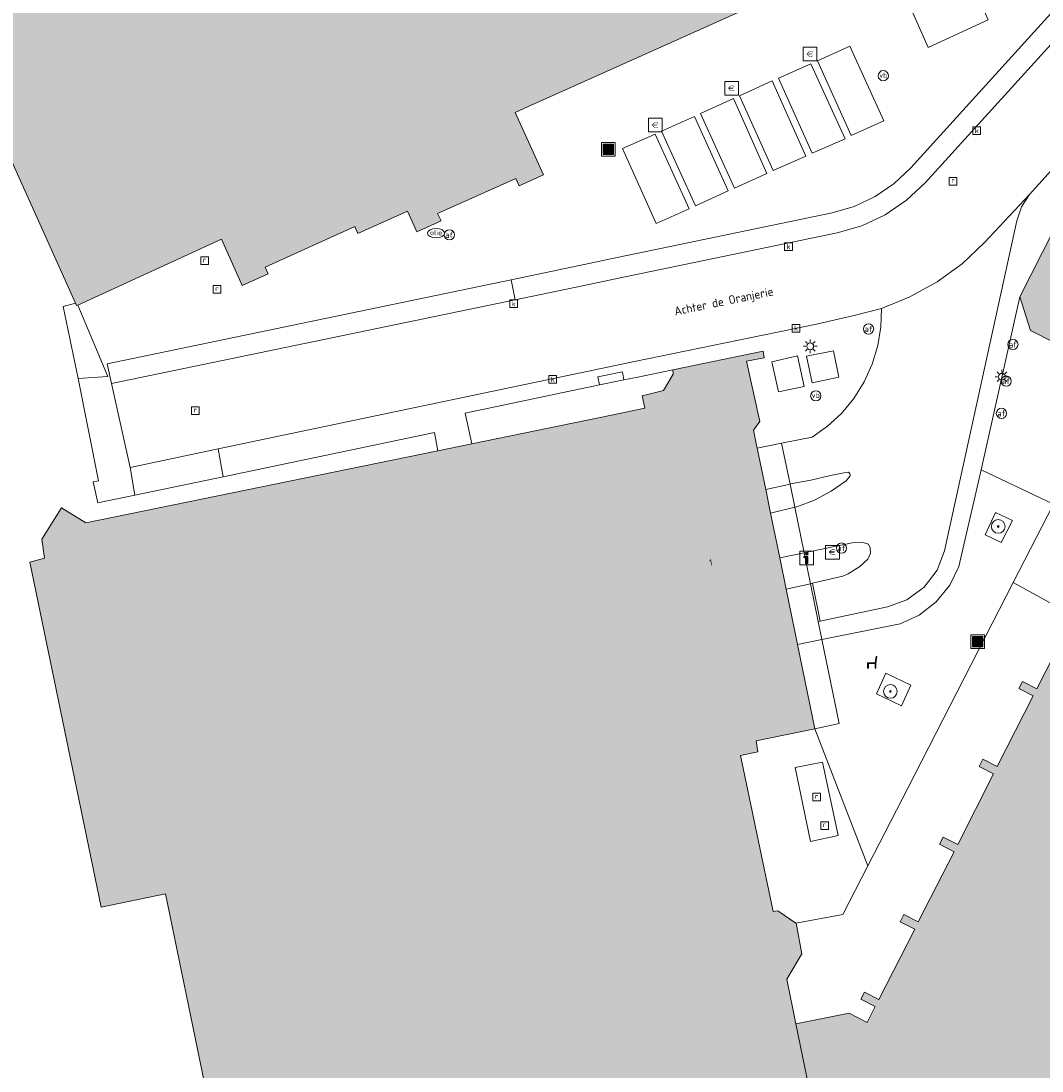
# Model space of a CAD drawing. Header units: metres. Extents: x 196496 to 197479, y 355250 to 356324.
# Tile 98 of 119: x 197117 to 197176, y 355878 to 355940. Entities that reach past the tile are written whole.
import ezdxf
from ezdxf.enums import TextEntityAlignment as Align

# ---------------------------------------------------------------- set-up
doc = ezdxf.new("R2010")
doc.units = ezdxf.units.M
doc.layers.get('0').update_dxf_attribs({"lineweight": 9})
for name, color, linetype, lineweight in [('B-WE-GR-BOOM-S', 251, 'Continuous', 9), ('B-WE-IE-MEUBILAIR_WEGMEUBILAIR-GV', 251, 'Continuous', 9), ('B-WE-IE-MEUBILAIR_WEGMEUBILAIR-S', 251, 'Continuous', 9), ('B-WE-IE-MEUBILAIR_WEGMEUBILAIR_VERKEERSBORD-S', 251, 'Continuous', 9), ('B-WE-IE-TERREINAFSCHEIDING_KUNSTMATIG_HEKWERK-G', 251, 'IE-TERREINAFSCHEIDING-KUNSTMATIG', 9), ('B-WE-IE-TERREINAFSCHEIDING_KUNSTMATIG_MUUR-GV', 251, 'Continuous', 9), ('B-WE-KL-BRANDSTOF_PUT-S', 251, 'Continuous', 9), ('B-WE-KL-ET_LS_OV_LICHTMAST-S', 251, 'Continuous', 9), ('B-WE-OG-BEBOUWING-GV', 251, 'Continuous', 9), ('B-WE-OG-BEBOUWING_HUISNUMMER-T35', 90, 'Continuous', 9), ('B-WE-OG-BEBOUWING_STRAATNAAM-T35', 130, 'Continuous', 9), ('B-WE-OG-TERREIN_ERF-GV', 251, 'Continuous', 9), ('B-WE-OG-TERREIN_ONBEGROEID-GV', 251, 'Continuous', 9), ('B-WE-RI-GWA_KOLK-S', 251, 'Continuous', 9), ('B-WE-RI-GWA_RIOOLPUT-S', 251, 'Continuous', 9), ('B-WE-VH-ONVERHARD-GV', 251, 'Continuous', 9), ('B-WE-VH-VERHARDING_ASFALT-GV', 251, 'Continuous', 9), ('B-WE-VH-VERHARDING_BEDRIJFSVLOERPLAAT-GV', 251, 'Continuous', 9), ('B-WE-VH-VERHARDING_BETON-GV', 251, 'Continuous', 9), ('B-WE-VH-VERHARDING_BETONSTRAATSTEEN-GV', 251, 'Continuous', 9), ('B-WE-VH-VERHARDING_OPEN-GV', 251, 'Continuous', 9), ('B-WE-VH-VERHARDING_STRAATBAKSTEEN-GV', 251, 'Continuous', 9), ('B-WE-VH-VERHARDING_TEGEL-GV', 251, 'Continuous', 9), ('B-WE-VW-AFSLUITPAAL-S', 251, 'Continuous', 9)]:
    doc.layers.add(name, color=color, linetype=linetype, lineweight=lineweight)
doc.layers.add('X-XX-AL-PRESENTATIE_GEBOUW3-V', color=7, linetype='Continuous', lineweight=9, true_color=0xebe1d6)
doc.styles.add('NLCS-ISO', font='NLCS-ISO.ttf')
doc.styles.add('NLCS-ISO-ANNOTATIEF-T35', font='NLCS-ISO.ttf', dxfattribs={"height": 3.5})
doc.linetypes.add('IE-TERREINAFSCHEIDING-KUNSTMATIG', pattern='A,4,[82,NLCS.SHX,S=0.75,R=90,X=0,Y=0],4,-2', length=10)

# ---------------------------------------------------------------- blocks, each defined once
blk = doc.blocks.new('SIE-WEG_AFVALBAK-SO')
at = {"linetype": 'ByBlock', "lineweight": 18}
h = blk.add_hatch(color=0, dxfattribs=at)
h.dxf.hatch_style = 1
h.paths.add_polyline_path([(-1.5, -1.5), (1.5, -1.5), (1.5, 1.5), (-1.5, 1.5)])
at = {"color": 0, "linetype": 'ByBlock', "lineweight": 18}
for points in [[(-2, -2), (2, -2), (2, 2), (-2, 2)], [(-1.5, -1.5), (1.5, -1.5), (1.5, 1.5), (-1.5, 1.5)]]:
    blk.add_lwpolyline(points, close=True, dxfattribs=at)
blk = doc.blocks.new('SIE-WEG_VERKEERSBORD_INFORMATIE-SO')
at = {"linetype": 'ByBlock', "lineweight": 18}
h = blk.add_hatch(color=0, dxfattribs=at)
h.dxf.hatch_style = 1
h.paths.add_polyline_path([(0.32, 0.49), (-0.82, 0.49), (-0.82, 0.19), (-0.32, 0.19), (-0.32, -1.62), (0.32, -1.62)])
h = blk.add_hatch(color=0, dxfattribs=at)
h.dxf.hatch_style = 1
edge = h.paths.add_edge_path()
edge.add_arc((0, 1.25), 0.373, 0, 360)
at = {"color": 0, "linetype": 'ByBlock', "lineweight": 18}
for points in [[(-2, -2), (2, -2), (2, 2), (-2, 2)], [(0.32, 0.49), (-0.82, 0.49), (-0.82, 0.19), (-0.32, 0.19), (-0.32, -1.62), (0.32, -1.62)]]:
    blk.add_lwpolyline(points, close=True, dxfattribs=at)
blk.add_circle((0, 1.25), 0.373, dxfattribs=at)
blk = doc.blocks.new('SKL-ET_OV_LICHTMAST-SO')
at = {"color": 0, "linetype": 'ByBlock', "lineweight": 18}
for points in [[(-1.25, 0), (-2, 0)], [(-1.41, 1.41), (-0.88, 0.88)], [(0, 2), (0, 1.25)], [(0.88, 0.88), (1.41, 1.41)], [(2, 0), (1.25, 0)], [(-1.41, -1.41), (-0.88, -0.88)], [(0, -1.25), (0, -2)], [(0.88, -0.88), (1.41, -1.41)]]:
    blk.add_lwpolyline(points, dxfattribs=at)
blk.add_circle((0, 0), 1, dxfattribs=at)
blk = doc.blocks.new('SIE-WEG_PAAL_VERKEERSBORD-SO')
at = {"color": 0, "linetype": 'ByBlock', "lineweight": 18}
blk.add_circle((0, 0), 1.5, dxfattribs=at)
at = {"color": 0, "linetype": 'ByBlock', "lineweight": 18, "style": 'NLCS-ISO'}
blk.add_text('vb', height=1.5, dxfattribs=at).set_placement((0, 0.13), align=Align.MIDDLE_CENTER)
blk = doc.blocks.new('SVW-AFSLUITPAAL-SO')
at = {"lineweight": 18}
blk.add_circle((0, 0), 1.5, dxfattribs=at)
at = {"lineweight": 18, "style": 'NLCS-ISO'}
blk.add_text('af', height=1.8, dxfattribs=at).set_placement((0, 0), align=Align.MIDDLE_CENTER)
blk = doc.blocks.new('SRI-PUT_INSPECTIEPUT_RIOOLPUT-SO')
at = {"color": 0, "linetype": 'ByBlock', "lineweight": 18}
blk.add_lwpolyline([(-1.12, -1.12), (1.12, -1.12), (1.12, 1.12), (-1.12, 1.12)], close=True, dxfattribs=at)
at = {"color": 0, "linetype": 'ByBlock', "lineweight": 18, "style": 'NLCS-ISO'}
blk.add_text('r', height=1.5, dxfattribs=at).set_placement((0, 0.28), align=Align.MIDDLE_CENTER)
blk = doc.blocks.new('SRI-KOLK-SO')
at = {"color": 0, "linetype": 'ByBlock', "lineweight": 18}
blk.add_lwpolyline([(-1.125, -1.125), (1.125, -1.125), (1.125, 1.125), (-1.125, 1.125)], close=True, dxfattribs=at)
at = {"color": 0, "linetype": 'ByBlock', "lineweight": 18, "style": 'NLCS-ISO'}
blk.add_text('k', height=1.5, dxfattribs=at).set_placement((0, 0), align=Align.MIDDLE_CENTER)
blk = doc.blocks.new('SKL-BENZINEPUT_OLIEPUT-SO')
at = {"color": 0, "linetype": 'ByBlock', "lineweight": 18}
blk.add_ellipse((0, 0), major_axis=(2.5, 0), ratio=0.54, dxfattribs=at)
at = {"color": 0, "linetype": 'ByBlock', "lineweight": 18, "style": 'NLCS-ISO'}
blk.add_text('olie', height=1.5, dxfattribs=at).set_placement((0, 0.16), align=Align.MIDDLE_CENTER)
blk = doc.blocks.new('SIE-WEG_BETAALAUTOMAAT-SO')
at = {"color": 0, "linetype": 'ByBlock', "lineweight": 18}
blk.add_lwpolyline([(-2, -2), (2, -2), (2, 2), (-2, 2)], close=True, dxfattribs=at)
at = {"color": 0, "linetype": 'ByBlock', "lineweight": 18, "style": 'NLCS-ISO'}
blk.add_text('€', height=1.5, dxfattribs=at).set_placement((0, 0), align=Align.MIDDLE_CENTER)
blk = doc.blocks.new('SIE-WEG_ZITBANK-SO')
at = {"color": 0, "linetype": 'ByBlock', "lineweight": 18}
blk.add_lwpolyline([(-0.91, -1.63), (-0.91, -0.2), (1.09, -0.2), (1.09, -1.63), (1.29, -1.63), (1.29, -0.21), (1.54, 1.78), (1.33, 1.78), (1.11, 0), (-1.11, 0), (-1.11, -1.63)], close=True, dxfattribs=at)
blk = doc.blocks.new('SGR-BOOM_01-SO')
at = {"linetype": 'ByBlock', "lineweight": 18}
h = blk.add_hatch(color=0, dxfattribs=at)
h.dxf.hatch_style = 1
edge = h.paths.add_edge_path()
edge.add_arc((0, 0), 0.25, 0, 360)
at = {"color": 0, "linetype": 'ByBlock', "lineweight": 18}
for radius in [2, 0.25]:
    blk.add_circle((0, 0), radius, dxfattribs=at)

msp = doc.modelspace()

# ---------------------------------------------------------------- hatches: boundary and pattern name
at = {"layer": 'X-XX-AL-PRESENTATIE_GEBOUW3-V'}
for points in [[(197149.044, 355935.944), (197167.131, 355944.063), (197170.648, 355945.642), (197174.058, 355947.173), (197176.32, 355948.188), (197173.284, 355954.991), (197173.913, 355955.272), (197172.574, 355958.23), (197171.195, 355957.609), (197166.052, 355969.091), (197165.163, 355971.075), (197168.052, 355972.408), (197168.317, 355972.53), (197167.163, 355975.098), (197161.311, 355988.124), (197162.415, 355988.618), (197162.231, 355989.028), (197161.195, 355991.342), (197164.835, 355992.976), (197164.712, 355993.25), (197164.438, 355993.127), (197163.426, 355995.381), (197166.719, 355996.859), (197163.434, 356004.135), (197160.186, 356002.669), (197154.792, 356000.234), (197154.132, 356001.693), (197153.951, 356002.094), (197152.055, 356001.236), (197146.994, 355998.947), (197146.498, 355999.884), (197145.807, 356000.926), (197145.256, 356001.609), (197143.778, 356003.07), (197143.093, 356003.616), (197141.291, 356004.693), (197140.497, 356005.049), (197140.138, 356005.162), (197138.512, 356005.672), (197137.668, 356005.824), (197135.582, 356005.947), (197134.696, 356005.909), (197132.656, 356005.504), (197131.795, 356005.278), (197129.916, 356004.4), (197129.164, 356003.962), (197127.509, 356002.678), (197126.895, 356002.065), (197125.61, 356000.421), (197125.165, 355999.674), (197124.452, 355998.104), (197124.301, 355997.77), (197124.048, 355996.936), (197123.673, 355994.891), (197123.625, 355994.01), (197123.76, 355991.63), (197104.578, 355983.049), (197102.836, 355983.683), (197102.938, 355984.001), (197103.203, 355985.496), (197103.183, 355986.141), (197102.892, 355987.494), (197102.558, 355988.18), (197102.519, 355988.238), (197101.688, 355989.45), (197101.234, 355989.896), (197099.936, 355990.701), (197099.341, 355990.91), (197097.842, 355991.162), (197097.206, 355991.144), (197095.712, 355990.818), (197095.14, 355990.538), (197093.903, 355989.649), (197093.477, 355989.192), (197092.662, 355987.902), (197092.439, 355987.322), (197092.395, 355987.062), (197092.179, 355985.776), (197092.194, 355985.182), (197092.259, 355984.899), (197092.541, 355983.675), (197092.807, 355983.106), (197093.782, 355981.905), (197094.135, 355981.441), (197095.441, 355980.626), (197096.013, 355980.405), (197097.521, 355980.144), (197097.877, 355980.153), (197098.175, 355980.161), (197099.858, 355980.589), (197100.816, 355978.428), (197099.024, 355977.615), (197095.958, 355976.225), (197097.06, 355973.782), (197098.171, 355971.322), (197099.305, 355968.808), (197100.465, 355966.239), (197101.659, 355963.593), (197103.48, 355959.557), (197103.666, 355959.144), (197114.3, 355935.581), (197119.876, 355923.226), (197119.938, 355923.09), (197120.011, 355923.123), (197128.411, 355926.977), (197129.622, 355924.265), (197131.139, 355924.946), (197130.958, 355925.347), (197136.202, 355927.708), (197136.381, 355927.307), (197139.286, 355928.614), (197139.827, 355927.408), (197141.248, 355928.044), (197141.035, 355928.467), (197145.626, 355930.514), (197145.818, 355930.095), (197147.11, 355930.671), (197147.243, 355930.73), (197145.574, 355934.386), (197146.304, 355934.714), (197148.128, 355935.533)], [(197183.271, 355921.056), (197183.815, 355922.125), (197197.453, 355915.2), (197203.581, 355927.188), (197203.133, 355927.401), (197202.701, 355926.533), (197198.607, 355928.663), (197199.018, 355929.493), (197198.598, 355929.701), (197198.159, 355928.848), (197194.05, 355930.965), (197194.471, 355931.8), (197194.045, 355932.015), (197193.616, 355931.163), (197189.471, 355933.245), (197189.919, 355934.113), (197189.542, 355934.308), (197189.495, 355934.332), (197189.492, 355934.326), (197188.511, 355932.408), (197184.373, 355934.501), (197184.815, 355935.348), (197184.831, 355935.378), (197184.41, 355935.598), (197184.15, 355935.089), (197180.25, 355927.435), (197178.99, 355928.082), (197177.038, 355927.444), (197175.091, 355923.597), (197175.71, 355921.629), (197177.207, 355920.868), (197177.31, 355921.072), (197177.94, 355922.31), (197178.53, 355923.47)], [(197151.217, 355916.691), (197143.043, 355915.016), (197141.067, 355914.611), (197120.465, 355910.39), (197119.058, 355911.28), (197117.893, 355909.438), (197118.062, 355908.331), (197117.197, 355908.103), (197121.373, 355887.923), (197125.141, 355888.715), (197129.685, 355866.571), (197133.908, 355846.049), (197142.695, 355847.853), (197142.735, 355847.658), (197156.844, 355850.781), (197162.023, 355851.851), (197162.136, 355851.257), (197162.388, 355850.545), (197162.868, 355849.913), (197163.522, 355849.463), (197164.246, 355849.245), (197165.001, 355849.253), (197165.754, 355849.503), (197166.392, 355849.976), (197166.832, 355850.59), (197167.635, 355852.167), (197169.257, 355855.354), (197169.438, 355855.816), (197169.527, 355856.34), (197169.501, 355856.898), (197169.348, 355857.45), (197169.074, 355857.953), (197168.705, 355858.371), (197168.276, 355858.686), (197167.825, 355858.892), (197166.488, 355859.312), (197164.914, 355866.933), (197162, 355881.107), (197161.466, 355883.726), (197162.348, 355885.211), (197162.007, 355886.986), (197161.997, 355886.993), (197160.936, 355887.713), (197160.676, 355887.678), (197158.756, 355896.802), (197159.777, 355897.001), (197159.666, 355897.651), (197163.101, 355898.35), (197162.088, 355903.288), (197161.427, 355906.514), (197161.05, 355908.353), (197160.515, 355910.962), (197160.233, 355912.339), (197159.737, 355914.754), (197159.699, 355914.941), (197159.52, 355915.815), (197159.882, 355916.314), (197159.101, 355919.84), (197160.139, 355920.031), (197160.083, 355920.421), (197154.795, 355919.33), (197154.818, 355919.078), (197154.258, 355918.132), (197153.009, 355917.825), (197153.166, 355917.09)], [(197194.148, 355908.666), (197196.263, 355912.813), (197197.12, 355912.362), (197197.324, 355912.775), (197196.447, 355913.219), (197184.471, 355919.281), (197184.286, 355918.917), (197185.133, 355918.486), (197183.039, 355914.367), (197182.191, 355914.798), (197181.973, 355914.37), (197182.821, 355913.94), (197180.732, 355909.83), (197179.884, 355910.261), (197179.671, 355909.842), (197180.519, 355909.411), (197178.398, 355905.239), (197177.55, 355905.67), (197177.421, 355905.417), (197177.341, 355905.26), (197178.189, 355904.83), (197176.086, 355900.694), (197175.238, 355901.124), (197175.025, 355900.705), (197175.872, 355900.275), (197173.774, 355896.147), (197172.927, 355896.578), (197172.709, 355896.15), (197173.556, 355895.72), (197171.458, 355891.593), (197170.611, 355892.023), (197170.398, 355891.604), (197171.245, 355891.174), (197169.155, 355887.065), (197168.307, 355887.495), (197168.094, 355887.076), (197168.942, 355886.646), (197166.852, 355882.536), (197166.005, 355882.967), (197165.792, 355882.548), (197166.639, 355882.117), (197166.163, 355881.182), (197165.107, 355881.728), (197162, 355881.107), (197164.914, 355866.933), (197169.658, 355867.864), (197169.821, 355866.928), (197170.28, 355867.008), (197170.091, 355867.95), (197171.849, 355868.293), (197175.136, 355868.934), (197174.769, 355870.592), (197177.735, 355876.426), (197178.608, 355876.006), (197178.825, 355876.434), (197177.981, 355876.862), (197180.069, 355880.965), (197180.925, 355880.552), (197181.137, 355880.976), (197180.27, 355881.41), (197182.377, 355885.52), (197183.239, 355885.097), (197183.449, 355885.52), (197182.596, 355885.943), (197184.673, 355890.058), (197185.545, 355889.629), (197185.756, 355890.052), (197184.902, 355890.478), (197187.001, 355894.585), (197187.843, 355894.162), (197188.063, 355894.585), (197187.22, 355895.023), (197189.311, 355899.135), (197190.162, 355898.708), (197190.385, 355899.138), (197189.52, 355899.578), (197191.638, 355903.698), (197192.489, 355903.274), (197192.7, 355903.696), (197191.837, 355904.124), (197193.955, 355908.247), (197194.803, 355907.813), (197195.011, 355908.234)]]:
    msp.add_hatch(color=256, dxfattribs=at).paths.add_polyline_path(points)

# ---------------------------------------------------------------- linework, layer by layer
at = {"layer": 'B-WE-IE-MEUBILAIR_WEGMEUBILAIR-GV', "flags": 128}
msp.add_lwpolyline([(197166.708, 355900.391), (197168.172, 355899.703), (197168.719, 355900.901), (197167.262, 355901.601)], close=True, dxfattribs=at)
at = {"layer": 'B-WE-IE-TERREINAFSCHEIDING_KUNSTMATIG_HEKWERK-G', "ltscale": 0.2, "flags": 128}
for points in [[(197120.019, 355918.831), (197119.142, 355923.037), (197119.876, 355923.226)], [(197121.18, 355911.56), (197120.898, 355912.801), (197121.218, 355912.856), (197120.019, 355918.831)]]:
    msp.add_lwpolyline(points, dxfattribs=at)
at = {"layer": 'B-WE-IE-TERREINAFSCHEIDING_KUNSTMATIG_MUUR-GV', "flags": 128}
msp.add_lwpolyline([(197161.945, 355896.087), (197162.857, 355891.768), (197164.464, 355892.115), (197163.545, 355896.407)], close=True, dxfattribs=at)
at = {"layer": 'B-WE-OG-BEBOUWING-GV', "flags": 128}
for points in [[(197114.3, 355935.581), (197119.876, 355923.226), (197119.938, 355923.09), (197120.011, 355923.123), (197128.411, 355926.977), (197129.622, 355924.265), (197131.139, 355924.946), (197130.958, 355925.347), (197136.202, 355927.708), (197136.381, 355927.307), (197139.286, 355928.614), (197139.827, 355927.408), (197141.248, 355928.044), (197141.035, 355928.467), (197145.626, 355930.514), (197145.818, 355930.095), (197147.11, 355930.671), (197147.243, 355930.73), (197145.574, 355934.386), (197146.304, 355934.714), (197148.128, 355935.533), (197149.044, 355935.944), (197167.131, 355944.063)], [(197177.038, 355927.444), (197175.091, 355923.597), (197175.71, 355921.629), (197177.207, 355920.868)], [(197164.914, 355866.933), (197162, 355881.107), (197161.466, 355883.726), (197162.348, 355885.211), (197162.007, 355886.986), (197161.997, 355886.993), (197160.936, 355887.713), (197160.676, 355887.678), (197158.756, 355896.802), (197159.777, 355897.001), (197159.666, 355897.651), (197163.101, 355898.35), (197162.088, 355903.288), (197161.427, 355906.514), (197161.05, 355908.353), (197160.515, 355910.962), (197160.233, 355912.339), (197159.737, 355914.754), (197159.699, 355914.941), (197159.52, 355915.815), (197159.882, 355916.314), (197159.101, 355919.84), (197160.139, 355920.031), (197160.083, 355920.421), (197154.795, 355919.33), (197154.818, 355919.078), (197154.258, 355918.132), (197153.009, 355917.825), (197153.166, 355917.09), (197151.217, 355916.691), (197143.043, 355915.016), (197141.067, 355914.611), (197120.465, 355910.39), (197119.058, 355911.28), (197117.893, 355909.438), (197118.062, 355908.331), (197117.197, 355908.103), (197121.373, 355887.923), (197125.141, 355888.715), (197129.685, 355866.571)], [(197178.189, 355904.83), (197176.086, 355900.694), (197175.238, 355901.124), (197175.025, 355900.705), (197175.872, 355900.275), (197173.774, 355896.147), (197172.927, 355896.578), (197172.709, 355896.15), (197173.556, 355895.72), (197171.458, 355891.593), (197170.611, 355892.023), (197170.398, 355891.604), (197171.245, 355891.174), (197169.155, 355887.065), (197168.307, 355887.495), (197168.094, 355887.076), (197168.942, 355886.646), (197166.852, 355882.536), (197166.005, 355882.967), (197165.792, 355882.548), (197166.639, 355882.117), (197166.163, 355881.182), (197165.107, 355881.728), (197162, 355881.107), (197164.914, 355866.933)]]:
    msp.add_lwpolyline(points, dxfattribs=at)
at = {"layer": 'B-WE-OG-TERREIN_ERF-GV', "flags": 128}
msp.add_lwpolyline([(197129.685, 355866.571), (197125.141, 355888.715), (197121.373, 355887.923), (197117.197, 355908.103), (197118.062, 355908.331), (197117.893, 355909.438), (197119.058, 355911.28), (197120.465, 355910.39), (197141.067, 355914.611), (197140.869, 355915.674), (197128.508, 355913.091), (197123.34, 355912.011), (197121.18, 355911.56), (197120.898, 355912.801), (197121.218, 355912.856), (197120.019, 355918.831), (197119.142, 355923.037), (197119.876, 355923.226), (197114.3, 355935.581)], dxfattribs=at)
at = {"layer": 'B-WE-OG-TERREIN_ONBEGROEID-GV', "flags": 128}
for points in [[(197128.211, 355914.718), (197123.058, 355913.638), (197123.34, 355912.011), (197128.508, 355913.091)], [(197166.708, 355900.391), (197168.172, 355899.703), (197168.719, 355900.901), (197167.262, 355901.601)]]:
    msp.add_lwpolyline(points, close=True, dxfattribs=at)
at = {"layer": 'B-WE-VH-ONVERHARD-GV', "flags": 128}
msp.add_lwpolyline([(197173.658, 355911.003), (197173.063, 355909.698), (197174.006, 355909.239), (197174.669, 355910.54)], close=True, dxfattribs=at)
at = {"layer": 'B-WE-VH-VERHARDING_ASFALT-GV', "flags": 128}
msp.add_lwpolyline([(197180.017, 355941.806), (197169.545, 355930.275), (197168.458, 355929.251), (197167.209, 355928.4), (197165.842, 355927.756), (197164.408, 355927.339), (197151.447, 355924.653), (197149.509, 355924.251), (197145.584, 355923.438), (197121.966, 355918.543), (197123.058, 355913.638), (197128.211, 355914.718), (197150.603, 355919.411), (197152.553, 355919.819), (197163.202, 355922.016), (197165.483, 355922.529), (197166.994, 355922.933), (197168.665, 355923.597), (197170.252, 355924.473), (197171.716, 355925.542), (197173.024, 355926.777), (197175.653, 355929.59), (197181.474, 355936.038)], dxfattribs=at)
at = {"layer": 'B-WE-VH-VERHARDING_BEDRIJFSVLOERPLAAT-GV', "flags": 128}
for points in [[(197160.596, 355919.811), (197160.977, 355918.058), (197162.473, 355918.361), (197162.099, 355920.151)], [(197162.939, 355918.578), (197164.506, 355918.902), (197164.19, 355920.448), (197162.625, 355920.131)]]:
    msp.add_lwpolyline(points, close=True, dxfattribs=at)
at = {"layer": 'B-WE-VH-VERHARDING_BETON-GV', "flags": 128}
for points in [[(197161.685, 355912.673), (197161.651, 355912.665), (197161.929, 355911.31), (197162.043, 355911.338), (197163.093, 355911.719), (197164.062, 355912.255), (197164.929, 355912.841), (197165.162, 355913.133), (197165.146, 355913.277), (197165.065, 355913.358), (197164.696, 355913.308), (197164.026, 355913.162), (197162.874, 355912.885)], [(197160.515, 355910.962), (197161.929, 355911.31), (197161.651, 355912.665), (197160.233, 355912.339)], [(197162.476, 355908.646), (197162.847, 355906.839), (197162.958, 355906.864), (197164.741, 355907.272), (197165.048, 355907.406), (197165.736, 355907.842), (197166.203, 355908.265), (197166.363, 355908.629), (197166.348, 355908.935), (197166.232, 355909.14), (197165.853, 355909.271), (197165.285, 355909.227), (197164.359, 355909.032)], [(197162.476, 355908.646), (197161.05, 355908.353), (197161.427, 355906.514), (197162.847, 355906.839)]]:
    msp.add_lwpolyline(points, close=True, dxfattribs=at)
at = {"layer": 'B-WE-VH-VERHARDING_BETONSTRAATSTEEN-GV', "flags": 128}
for points in [[(197162.958, 355906.864), (197163.419, 355904.656), (197167.36, 355905.477), (197168.492, 355905.885), (197169.503, 355906.627), (197170.257, 355907.63), (197170.677, 355908.757), (197174.911, 355928.043), (197175.192, 355928.86), (197175.653, 355929.59), (197173.024, 355926.777), (197171.716, 355925.542), (197170.252, 355924.473), (197168.665, 355923.597), (197166.994, 355922.933), (197166.961, 355921.85), (197166.784, 355920.752), (197166.458, 355919.668), (197165.987, 355918.628), (197165.38, 355917.66), (197164.657, 355916.79), (197163.839, 355916.036), (197162.955, 355915.41), (197161.162, 355915.044), (197161.651, 355912.665), (197161.685, 355912.673), (197162.874, 355912.885), (197164.026, 355913.162), (197164.696, 355913.308), (197165.065, 355913.358), (197165.146, 355913.277), (197165.162, 355913.133), (197164.929, 355912.841), (197164.062, 355912.255), (197163.093, 355911.719), (197162.043, 355911.338), (197161.929, 355911.31), (197162.476, 355908.646), (197164.359, 355909.032), (197165.285, 355909.227), (197165.853, 355909.271), (197166.232, 355909.14), (197166.348, 355908.935), (197166.363, 355908.629), (197166.203, 355908.265), (197165.736, 355907.842), (197165.048, 355907.406), (197164.741, 355907.272)], [(197159.737, 355914.754), (197160.233, 355912.339), (197161.651, 355912.665), (197161.162, 355915.044)], [(197161.929, 355911.31), (197160.515, 355910.962), (197161.05, 355908.353), (197162.476, 355908.646)], [(197163.518, 355903.574), (197163.301, 355904.631), (197162.847, 355906.839), (197161.427, 355906.514), (197162.088, 355903.288)]]:
    msp.add_lwpolyline(points, close=True, dxfattribs=at)
at = {"layer": 'B-WE-VH-VERHARDING_OPEN-GV', "flags": 128}
for points in [[(197151.447, 355924.653), (197164.408, 355927.339), (197165.842, 355927.756), (197167.209, 355928.4), (197168.458, 355929.251), (197169.545, 355930.275), (197180.017, 355941.806), (197179.379, 355942.907), (197168.714, 355931.148), (197167.742, 355930.232), (197166.625, 355929.47), (197165.402, 355928.894), (197164.12, 355928.521), (197151.179, 355925.823), (197149.245, 355925.42), (197145.352, 355924.608), (197145.584, 355923.438), (197149.509, 355924.251)], [(197121.966, 355918.543), (197145.584, 355923.438), (197145.352, 355924.608), (197121.729, 355919.683)], [(197119.876, 355923.226), (197119.142, 355923.037), (197120.019, 355918.831), (197121.753, 355918.953), (197120.011, 355923.123), (197119.938, 355923.09)], [(197151.941, 355918.754), (197150.803, 355918.525), (197150.504, 355918.465), (197142.663, 355916.803), (197143.043, 355915.016), (197151.217, 355916.691), (197153.166, 355917.09), (197153.009, 355917.825), (197154.258, 355918.132), (197154.818, 355919.078), (197154.795, 355919.33), (197152.759, 355918.919)], [(197150.803, 355918.525), (197151.941, 355918.754), (197151.848, 355919.222), (197150.697, 355918.992), (197150.41, 355918.935), (197150.504, 355918.465)]]:
    msp.add_lwpolyline(points, close=True, dxfattribs=at)
msp.add_lwpolyline([(197177.421, 355905.417), (197174.709, 355906.913), (197168.539, 355894.893), (197166.203, 355890.343), (197164.749, 355887.509), (197161.997, 355886.993), (197162.007, 355886.986), (197162.348, 355885.211), (197161.466, 355883.726), (197162, 355881.107), (197165.107, 355881.728), (197166.163, 355881.182), (197166.639, 355882.117), (197165.792, 355882.548), (197166.005, 355882.967), (197166.852, 355882.536), (197168.942, 355886.646), (197168.094, 355887.076), (197168.307, 355887.495), (197169.155, 355887.065), (197171.245, 355891.174), (197170.398, 355891.604), (197170.611, 355892.023), (197171.458, 355891.593), (197173.556, 355895.72), (197172.709, 355896.15), (197172.927, 355896.578), (197173.774, 355896.147), (197175.872, 355900.275), (197175.025, 355900.705), (197175.238, 355901.124), (197176.086, 355900.694), (197178.189, 355904.83)], dxfattribs=at)
at = {"layer": 'B-WE-VH-VERHARDING_STRAATBAKSTEEN-GV', "flags": 128}
for points in [[(197167.131, 355944.063), (197169.732, 355938.179), (197173.248, 355939.792), (197170.648, 355945.642)], [(197167.131, 355933.894), (197165.234, 355933.031), (197163.256, 355937.404), (197165.156, 355938.254)], [(197167.131, 355933.894), (197165.156, 355938.254), (197163.256, 355937.404), (197165.234, 355933.031)], [(197164.873, 355932.849), (197162.947, 355932.001), (197160.972, 355936.381), (197162.873, 355937.233)], [(197164.873, 355932.849), (197162.873, 355937.233), (197160.972, 355936.381), (197162.947, 355932.001)], [(197162.584, 355931.833), (197160.674, 355930.982), (197158.693, 355935.361), (197160.609, 355936.224)], [(197162.584, 355931.833), (197160.609, 355936.224), (197158.693, 355935.361), (197160.674, 355930.982)], [(197160.305, 355930.817), (197158.397, 355929.964), (197156.417, 355934.326), (197158.34, 355935.191)], [(197160.305, 355930.817), (197158.34, 355935.191), (197156.417, 355934.326), (197158.397, 355929.964)], [(197158.027, 355929.801), (197156.118, 355928.933), (197154.133, 355933.293), (197156.059, 355934.152)], [(197158.027, 355929.801), (197156.059, 355934.152), (197154.133, 355933.293), (197156.118, 355928.933)], [(197155.75, 355928.745), (197153.82, 355927.899), (197151.854, 355932.272), (197153.764, 355933.121)], [(197155.75, 355928.745), (197153.764, 355933.121), (197151.854, 355932.272), (197153.82, 355927.899)]]:
    msp.add_lwpolyline(points, close=True, dxfattribs=at)
msp.add_lwpolyline([(197173.248, 355939.792), (197169.732, 355938.179), (197167.131, 355944.063), (197149.044, 355935.944), (197148.128, 355935.533), (197146.304, 355934.714), (197145.574, 355934.386), (197147.243, 355930.73), (197147.11, 355930.671), (197145.818, 355930.095), (197145.626, 355930.514), (197141.035, 355928.467), (197141.248, 355928.044), (197139.827, 355927.408), (197139.286, 355928.614), (197136.381, 355927.307), (197136.202, 355927.708), (197130.958, 355925.347), (197131.139, 355924.946), (197129.622, 355924.265), (197128.411, 355926.977), (197120.011, 355923.123), (197121.753, 355918.953), (197120.019, 355918.831), (197121.218, 355912.856), (197120.898, 355912.801), (197121.18, 355911.56), (197123.34, 355912.011), (197123.058, 355913.638), (197121.966, 355918.543), (197121.729, 355919.683), (197145.352, 355924.608), (197149.245, 355925.42), (197151.179, 355925.823), (197164.12, 355928.521), (197165.402, 355928.894), (197166.625, 355929.47), (197167.742, 355930.232), (197168.714, 355931.148), (197179.379, 355942.907)], dxfattribs=at)
at = {"layer": 'B-WE-VH-VERHARDING_TEGEL-GV', "flags": 128}
msp.add_lwpolyline([(197181.474, 355936.038), (197175.653, 355929.59), (197175.192, 355928.86), (197174.911, 355928.043), (197170.677, 355908.757), (197170.257, 355907.63), (197169.503, 355906.627), (197168.492, 355905.885), (197167.36, 355905.477), (197163.419, 355904.656), (197163.301, 355904.631), (197163.518, 355903.574), (197168.086, 355904.488), (197169.201, 355904.999), (197170.198, 355905.769), (197170.992, 355906.747), (197171.53, 355907.849), (197172.83, 355913.494), (197175.091, 355923.597), (197177.038, 355927.444)], dxfattribs=at)
for points in [[(197180.196, 355915.24), (197177.165, 355916.724), (197178.934, 355920.246), (197177.31, 355921.072), (197177.207, 355920.868), (197175.71, 355921.629), (197175.091, 355923.597), (197172.83, 355913.494), (197177.053, 355911.48), (197174.709, 355906.913), (197177.421, 355905.417), (197177.55, 355905.67), (197179.671, 355909.842), (197179.884, 355910.261), (197181.973, 355914.37)], [(197152.553, 355919.819), (197150.603, 355919.411), (197128.211, 355914.718), (197128.508, 355913.091), (197140.869, 355915.674), (197141.067, 355914.611), (197143.043, 355915.016), (197142.663, 355916.803), (197150.504, 355918.465), (197150.41, 355918.935), (197150.697, 355918.992), (197151.848, 355919.222), (197151.941, 355918.754), (197152.759, 355918.919), (197154.795, 355919.33), (197160.083, 355920.421), (197160.139, 355920.031), (197159.101, 355919.84), (197159.882, 355916.314), (197159.52, 355915.815), (197159.699, 355914.941), (197159.737, 355914.754), (197161.162, 355915.044), (197162.955, 355915.41), (197163.839, 355916.036), (197164.657, 355916.79), (197165.38, 355917.66), (197165.987, 355918.628), (197166.458, 355919.668), (197166.784, 355920.752), (197166.961, 355921.85), (197166.994, 355922.933), (197165.483, 355922.529), (197163.202, 355922.016)], [(197160.596, 355919.811), (197162.099, 355920.151), (197162.473, 355918.361), (197160.977, 355918.058)], [(197162.939, 355918.578), (197162.625, 355920.131), (197164.19, 355920.448), (197164.506, 355918.902)], [(197163.101, 355898.35), (197166.203, 355890.343), (197168.539, 355894.893), (197174.709, 355906.913), (197177.053, 355911.48), (197172.83, 355913.494), (197171.53, 355907.849), (197170.992, 355906.747), (197170.198, 355905.769), (197169.201, 355904.999), (197168.086, 355904.488), (197163.518, 355903.574), (197164.528, 355898.657)], [(197173.658, 355911.003), (197174.669, 355910.54), (197174.006, 355909.239), (197173.063, 355909.698)], [(197163.419, 355904.656), (197162.958, 355906.864), (197162.847, 355906.839), (197163.301, 355904.631)], [(197163.518, 355903.574), (197162.088, 355903.288), (197163.101, 355898.35), (197164.528, 355898.657)], [(197166.708, 355900.391), (197167.262, 355901.601), (197168.719, 355900.901), (197168.172, 355899.703)], [(197166.203, 355890.343), (197163.101, 355898.35), (197159.666, 355897.651), (197159.777, 355897.001), (197158.756, 355896.802), (197160.676, 355887.678), (197160.936, 355887.713), (197161.997, 355886.993), (197164.749, 355887.509)], [(197161.945, 355896.087), (197163.545, 355896.407), (197164.464, 355892.115), (197162.857, 355891.768)]]:
    msp.add_lwpolyline(points, close=True, dxfattribs=at)

# ---------------------------------------------------------------- block references
at = {"layer": 'B-WE-GR-BOOM-S', "xscale": 0.2, "yscale": 0.2, "zscale": 0.2}
for p in [(197173.827, 355910.182), (197167.519, 355900.539)]:
    msp.add_blockref('SGR-BOOM_01-SO', p, dxfattribs=at)
at = {"layer": 'B-WE-IE-MEUBILAIR_WEGMEUBILAIR-S', "xscale": 0.2, "yscale": 0.2, "zscale": 0.2}
for name, p in [('SIE-WEG_BETAALAUTOMAAT-SO', (197162.824, 355937.8)), ('SIE-WEG_PAAL_VERKEERSBORD-SO', (197167.107, 355936.531)), ('SIE-WEG_BETAALAUTOMAAT-SO', (197158.231, 355935.794)), ('SIE-WEG_BETAALAUTOMAAT-SO', (197153.772, 355933.644)), ('SIE-WEG_AFVALBAK-SO', (197151.033, 355932.227)), ('SIE-WEG_PAAL_VERKEERSBORD-SO', (197163.156, 355917.82)), ('SIE-WEG_BETAALAUTOMAAT-SO', (197164.136, 355908.68)), ('SIE-WEG_AFVALBAK-SO', (197172.622, 355903.448)), ('SIE-WEG_ZITBANK-SO', (197166.414, 355902.218))]:
    msp.add_blockref(name, p, dxfattribs=at)
at = {"layer": 'B-WE-IE-MEUBILAIR_WEGMEUBILAIR_VERKEERSBORD-S', "xscale": 0.2, "yscale": 0.2, "zscale": 0.2}
msp.add_blockref('SIE-WEG_VERKEERSBORD_INFORMATIE-SO', (197162.629, 355908.333), dxfattribs=at)
at = {"layer": 'B-WE-KL-BRANDSTOF_PUT-S', "xscale": 0.2, "yscale": 0.2, "zscale": 0.2}
msp.add_blockref('SKL-BENZINEPUT_OLIEPUT-SO', (197140.956, 355927.324), dxfattribs=at)
at = {"layer": 'B-WE-KL-ET_LS_OV_LICHTMAST-S', "xscale": 0.2, "yscale": 0.2, "zscale": 0.2}
for p in [(197162.831, 355920.713), (197174.039, 355918.931)]:
    msp.add_blockref('SKL-ET_OV_LICHTMAST-SO', p, dxfattribs=at)
at = {"layer": 'B-WE-RI-GWA_KOLK-S', "xscale": 0.2, "yscale": 0.2, "zscale": 0.2}
for p in [(197172.572, 355933.313), (197161.563, 355926.537), (197145.49, 355923.199), (197162.008, 355921.766), (197147.78, 355918.777)]:
    msp.add_blockref('SRI-KOLK-SO', p, dxfattribs=at)
at = {"layer": 'B-WE-RI-GWA_RIOOLPUT-S', "xscale": 0.2, "yscale": 0.2, "zscale": 0.2}
for p in [(197171.184, 355930.354), (197127.414, 355925.718), (197128.143, 355924.044), (197126.875, 355916.944), (197163.203, 355894.362), (197163.669, 355892.703)]:
    msp.add_blockref('SRI-PUT_INSPECTIEPUT_RIOOLPUT-SO', p, dxfattribs=at)
at = {"layer": 'B-WE-VW-AFSLUITPAAL-S', "xscale": 0.2, "yscale": 0.2, "zscale": 0.2}
for p in [(197141.732, 355927.228), (197166.245, 355921.727), (197174.687, 355920.821), (197174.287, 355918.682), (197174.014, 355916.795), (197164.663, 355908.92)]:
    msp.add_blockref('SVW-AFSLUITPAAL-SO', p, dxfattribs=at)

# ---------------------------------------------------------------- texts
at = {"layer": 'B-WE-OG-BEBOUWING_HUISNUMMER-T35', "style": 'NLCS-ISO-ANNOTATIEF-T35'}
msp.add_text('1', height=0.36, rotation=11.6, dxfattribs=at).set_placement((197157.024, 355908.076), align=Align.MIDDLE)
at = {"layer": 'B-WE-OG-BEBOUWING_STRAATNAAM-T35', "style": 'NLCS-ISO-ANNOTATIEF-T35'}
msp.add_text('Achter de Oranjerie', height=0.5, rotation=11.6, dxfattribs=at).set_placement((197157.793, 355923.277), align=Align.MIDDLE)

doc.saveas('drawing.dxf')
